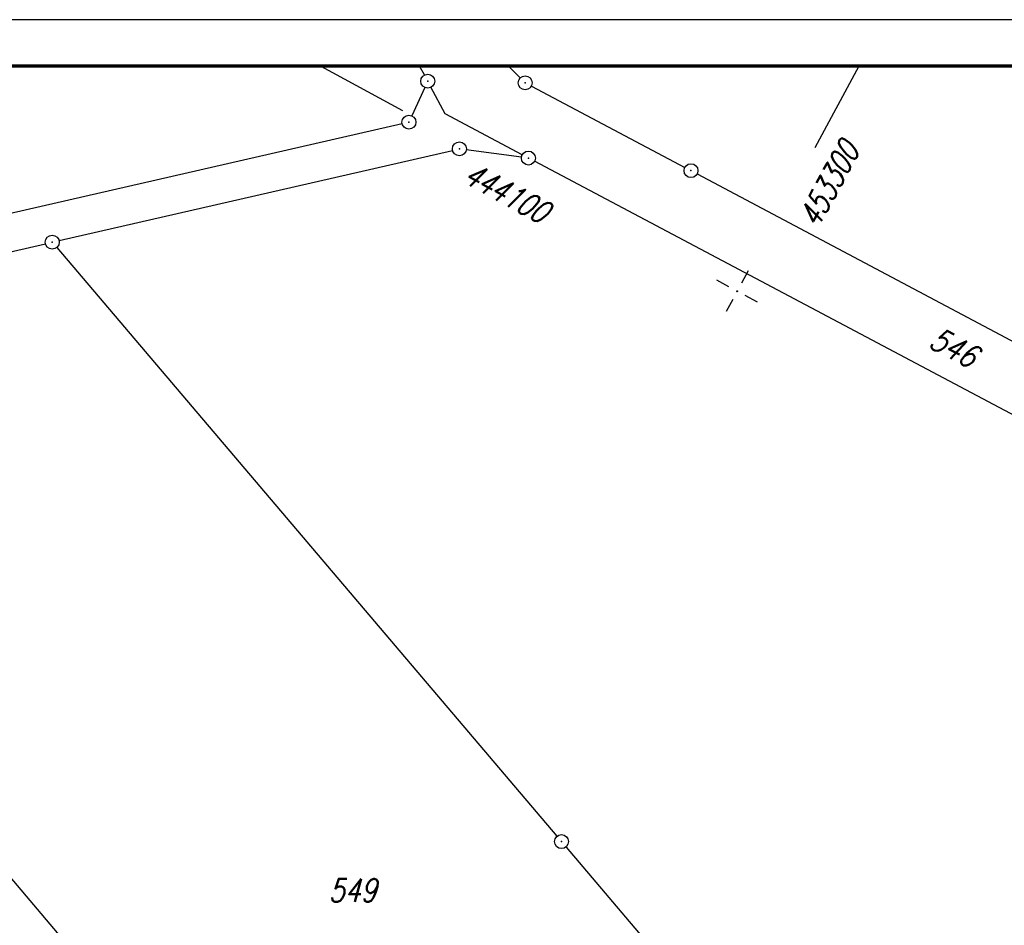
# Model space of a CAD drawing. Extents: x 0 to 1135, y 0 to 420.
# Tile 14 of 80: x 299 to 405, y 322 to 420. Entities that reach past the tile are written whole.
import ezdxf

# ---------------------------------------------------------------- set-up
doc = ezdxf.new("R2010")
doc.units = 0
doc.header["$LTSCALE"] = 2
doc.header["$MEASUREMENT"] = 0
doc.linetypes.add('AUSGEZOGEN', pattern=[0])
doc.layers.get('0').update_dxf_attribs({"color": 8, "linetype": 'AUSGEZOGEN'})
for name, color, linetype in [('FLSTNR', 8, 'AUSGEZOGEN'), ('GRENZL', 8, 'AUSGEZOGEN'), ('GRENZP', 8, 'AUSGEZOGEN'), ('MULDE', 8, 'AUSGEZOGEN'), ('NETZ', 250, 'AUSGEZOGEN'), ('RAHMEN', 250, 'AUSGEZOGEN')]:
    doc.layers.add(name, color=color, linetype=linetype)
doc.styles.add('ROMANS', font='romans.shx', dxfattribs={"width": 0.8})

# ---------------------------------------------------------------- blocks, each defined once
blk = doc.blocks.new('IKR')
at = {"color": 0}
for p, q in [((0, 1), (0, 2.5)), ((-2.5, 0), (-1, 0)), ((1, 0), (2.5, 0)), ((0, -2.5), (0, -1))]:
    blk.add_line(p, q, dxfattribs=at)
blk.add_circle((0, 0), 0.05, dxfattribs=at)
blk.add_point((0, 0), dxfattribs=at)
blk = doc.blocks.new('GST')
at = {"color": 0}
blk.add_circle((0, 0), 0.75, dxfattribs=at)
blk.add_point((0, 0), dxfattribs=at)

msp = doc.modelspace()

# ---------------------------------------------------------------- linework, layer by layer
at = {"layer": 'GRENZL'}
for p, q in [((343.05, 414.04), (342.53, 415)), ((352.1, 415), (353.37, 413.72)), ((343.09, 412.69), (341.69, 409.64)), ((345.27, 409.85), (343.75, 412.71)), ((354.56, 412.84), (371.09, 404.08)), ((353.58, 405.44), (345.27, 409.85)), ((340.65, 408.79), (206.62, 378.05)), ((303.7, 396.2), (346.07, 405.91)), ((353.5, 405.19), (347.55, 405.98)), ((417.96, 371.28), (354.9, 404.74)), ((372.41, 403.38), (420.86, 377.65)), ((251.31, 384.19), (302.24, 395.86)), ((303.45, 395.46), (357.32, 332)), ((306.83, 317.72), (251.07, 383.45)), ((358.3, 330.85), (421.81, 256.06))]:
    msp.add_line(p, q, dxfattribs=at)
at = {"layer": 'MULDE'}
for points in [[(313.88, 241.06, 0.000705), (321.3, 241, 0.000346), (336.41, 240.92, 0.000132), (344.36, 240.88, 0.000153), (351.19, 240.85, 0.000269), (368.13, 240.8, 0.000286), (384.09, 240.76, 0.000092), (397.2, 240.74, 0.000243), (402.17, 240.74, 0.000005), (413.43, 240.74, 0.000006), (421.55, 240.73, 0), (450.36, 240.73, 0.000007)], [(463.17, 240.72, 0.000006), (493.06, 240.72, 0.000025)]]:
    msp.add_lwpolyline(points, format="xyb", dxfattribs=at)
at = {"layer": 'NETZ'}
for p, q in [((331.89, 414.98), (340.69, 410.22)), ((389.83, 414.98), (385.08, 406.18))]:
    msp.add_line(p, q, dxfattribs=at)
at = {"layer": 'RAHMEN'}
msp.add_line((1135, 420), (0, 420), dxfattribs=at)
at = {"layer": 'RAHMEN', "const_width": 0.35}
msp.add_lwpolyline([(25, 5), (1130, 5), (1130, 415), (25, 415), (25, 5)], dxfattribs=at)

# ---------------------------------------------------------------- block references
at = {"layer": 'GRENZP'}
for p in [(343.4, 413.38), (353.9, 413.19), (341.38, 408.95), (346.81, 406.08), (354.24, 405.09), (371.75, 403.73), (302.97, 396.03), (357.81, 331.43)]:
    msp.add_blockref('GST', p, dxfattribs=at)
at = {"layer": 'NETZ', "rotation": 151.5965}
msp.add_blockref('IKR', (376.72, 390.74), dxfattribs=at)

# ---------------------------------------------------------------- texts
at = {"layer": 'FLSTNR', "style": 'ROMANS', "oblique": 15, "width": 0.8}
msp.add_text('546', height=2.5, rotation=332.362, dxfattribs=at).set_placement((397.19, 384.78))
msp.add_text('549', height=2.5, dxfattribs=at).set_placement((332.73, 324.93))
at = {"layer": 'NETZ', "style": 'ROMANS', "oblique": 16.6, "width": 0.75}
for s, rotation, p in [('453300', 61.5965, (385.39, 397.41)), ('444100', 331.5965, (347.04, 402.55))]:
    msp.add_text(s, height=2.5, rotation=rotation, dxfattribs=at).set_placement(p)

doc.saveas('drawing.dxf')
